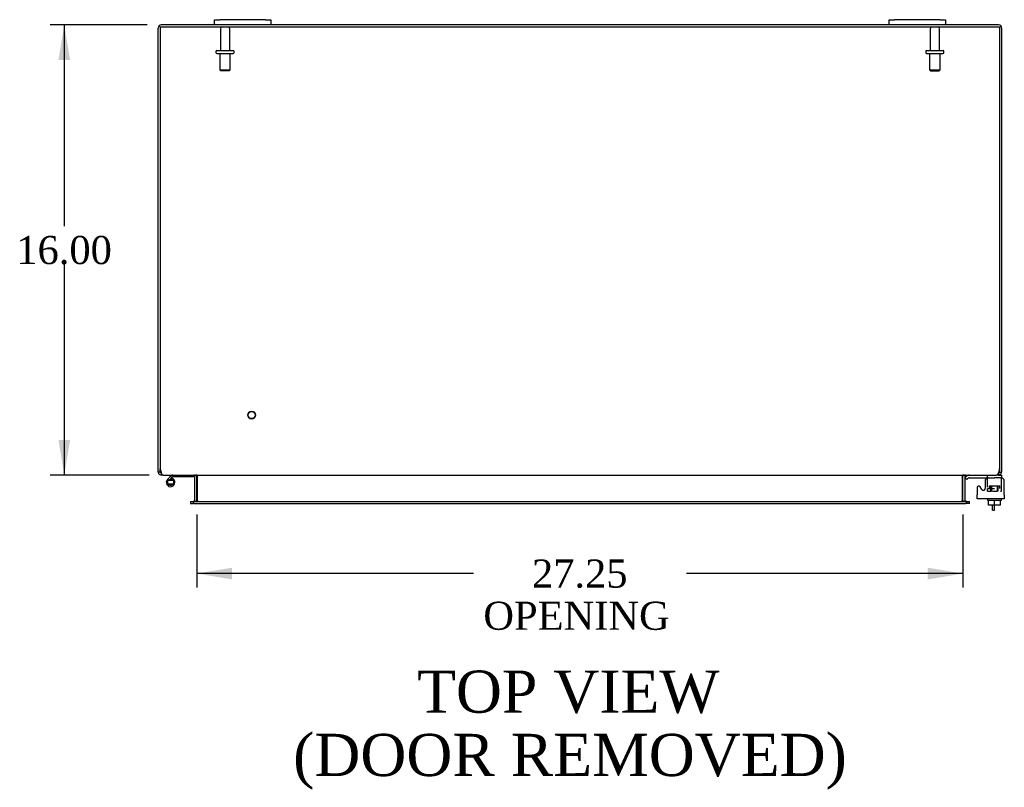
# Model space of a CAD drawing. Header units: inches. Extents: x 11 to 237, y 6 to 158.
# Tile 4 of 8: x 67 to 102, y 114 to 142. Entities that reach past the tile are written whole.
import ezdxf
from ezdxf.enums import TextEntityAlignment as Align

# ---------------------------------------------------------------- set-up
doc = ezdxf.new("R2010")
doc.units = ezdxf.units.IN
doc.header["$MEASUREMENT"] = 0
for name, color, linetype in [('COM40153-1', 7, 'CONTINUOUS'), ('COM42667', 7, 'CONTINUOUS'), ('COM42780', 7, 'CONTINUOUS'), ('COM48465', 7, 'CONTINUOUS'), ('COM48518', 7, 'CONTINUOUS'), ('DEFAULT', 7, 'CONTINUOUS'), ('FET07710', 7, 'CONTINUOUS'), ('HNG10620-32B', 7, 'CONTINUOUS'), ('HNG10620-32P', 7, 'CONTINUOUS'), ('SCC19011', 7, 'CONTINUOUS'), ('STD21878', 7, 'CONTINUOUS'), ('STD26094', 7, 'CONTINUOUS'), ('WAF25035', 7, 'CONTINUOUS')]:
    doc.layers.add(name, color=color, linetype=linetype)
doc.styles.add('SEACAD_TIMES_NEW_ROMAN', font='times.ttf')

# ---------------------------------------------------------------- blocks, each defined once
blk = doc.blocks.new('GDIMGGROUP18')
at = {"layer": 'DEFAULT', "linetype": 'Continuous'}
for points in [[(68.146, 140.077), (68.563, 140.077), (68.355, 141.327)], [(68.146, 126.577), (68.355, 125.327), (68.563, 126.577)]]:
    blk.add_hatch(color=136, dxfattribs=at).paths.add_polyline_path(points)
at = {"layer": 'DEFAULT', "color": 136, "linetype": 'Continuous'}
for p, q in [((71.306, 141.327), (67.855, 141.327)), ((68.355, 141.327), (68.355, 134.177)), ((68.355, 132.827), (68.355, 125.327)), ((71.375, 125.327), (67.855, 125.327))]:
    blk.add_line(p, q, dxfattribs=at)
at = {"layer": 'DEFAULT', "color": 136, "linetype": 'Continuous', "style": 'SEACAD_TIMES_NEW_ROMAN'}
blk.add_text('16.00', height=1, dxfattribs=at).set_placement((66.649, 133.827), align=Align.TOP_LEFT)
blk = doc.blocks.new('GDIMGGROUP19')
at = {"layer": 'DEFAULT', "linetype": 'Continuous'}
for points in [[(74.323, 121.618), (74.323, 122.035), (73.073, 121.827)], [(99.073, 121.618), (100.323, 121.827), (99.073, 122.035)]]:
    blk.add_hatch(color=136, dxfattribs=at).paths.add_polyline_path(points)
at = {"layer": 'DEFAULT', "color": 136, "linetype": 'Continuous'}
for p, q in [((73.073, 123.922), (73.073, 121.327)), ((100.323, 123.922), (100.323, 121.327)), ((82.912, 121.827), (73.073, 121.827)), ((100.323, 121.827), (90.484, 121.827))]:
    blk.add_line(p, q, dxfattribs=at)
at = {"layer": 'DEFAULT', "color": 136, "linetype": 'Continuous', "style": 'SEACAD_TIMES_NEW_ROMAN'}
for s, p in [('27.25', (84.992, 122.327)), ('OPENING ', (83.262, 120.827))]:
    blk.add_text(s, height=1, dxfattribs=at).set_placement(p, align=Align.TOP_LEFT)

msp = doc.modelspace()

# ---------------------------------------------------------------- linework, layer by layer
at = {"layer": 'COM40153-1', "color": 7}
for p, q in [((101.376, 124.077), (101.376, 124.255)), ((101.376, 124.077), (101.448, 124.077)), ((101.448, 124.077), (101.448, 124.255))]:
    msp.add_line(p, q, dxfattribs=at)
at = {"layer": 'COM42667', "color": 7}
for p, q in [((101.107, 125.107), (101.107, 124.847)), ((101.794, 124.624), (101.794, 125.107)), ((100.824, 124.88), (100.824, 124.624)), ((100.997, 124.815), (100.934, 124.912)), ((100.824, 124.481), (100.824, 124.624)), ((101.794, 124.481), (100.824, 124.481)), ((101.794, 124.624), (101.794, 124.481))]:
    msp.add_line(p, q, dxfattribs=at)
for centre, radius, start, end in [((101.232, 125.107), 0.125, 90, 180), ((101.669, 125.107), 0.125, 0, 90), ((100.884, 124.88), 0.06, 32.8455, 180), ((101.047, 124.847), 0.06, 212.8455, 0)]:
    msp.add_arc(centre, radius, start, end, dxfattribs=at)
at = {"layer": 'COM42780', "color": 7}
for p, q in [((100.395, 125.235), (100.445, 125.285)), ((100.395, 125.235), (100.462, 125.167)), ((100.462, 125.167), (100.512, 125.218)), ((100.546, 125.232), (101.445, 125.232)), ((100.58, 125.233), (100.58, 125.232)), ((100.58, 125.233), (100.64, 125.233)), ((100.64, 125.233), (100.64, 125.232)), ((100.64, 125.233), (100.668, 125.233)), ((100.668, 125.233), (100.668, 125.232)), ((100.668, 125.233), (100.83, 125.233)), ((100.781, 125.233), (100.781, 125.232)), ((100.83, 125.233), (100.83, 125.232)), ((101.195, 125.186), (101.195, 125.311)), ((101.695, 125.232), (101.445, 125.232)), ((101.59, 125.327), (101.695, 125.327)), ((101.695, 125.327), (101.695, 125.232)), ((101.695, 125.229), (101.695, 125.232)), ((101.695, 125.185), (101.695, 125.229)), ((101.695, 124.895), (101.695, 125.185)), ((101.195, 124.85), (101.445, 124.85)), ((101.195, 124.755), (101.195, 124.841)), ((101.195, 124.755), (101.338, 124.755)), ((101.25, 124.945), (101.64, 124.945)), ((101.25, 124.945), (101.25, 124.85)), ((101.32, 124.755), (101.32, 124.945)), ((101.338, 124.945), (101.338, 124.755)), ((101.376, 124.755), (101.445, 124.755)), ((101.448, 124.755), (101.551, 124.755)), ((101.551, 124.755), (101.551, 124.945)), ((101.57, 124.755), (101.57, 124.945)), ((101.64, 124.85), (101.64, 124.945)), ((101.654, 124.755), (101.695, 124.755)), ((101.695, 124.755), (101.695, 124.895))]:
    msp.add_line(p, q, dxfattribs=at)
for radius in [0.143, 0.048]:
    msp.add_arc((100.546, 125.184), radius, 90, 135, dxfattribs=at)
msp.add_ellipse((100.945, 124.227), major_axis=(0, 14.322), ratio=0.017455, start_param=-1.524085, end_param=-1.503851, dxfattribs=at)
msp.add_open_spline([(101.192, 125.224), (101.191, 125.226), (101.191, 125.227), (101.189, 125.231), (101.188, 125.232), (101.186, 125.232)], degree=3, knots=[0.6179659, 0.6179659, 0.6179659, 0.6179659, 0.75, 0.75, 1, 1, 1, 1], dxfattribs=at)
at = {"layer": 'COM48465', "color": 7}
for p, q in [((71.698, 125.553), (71.698, 141.219)), ((73.698, 141.327), (71.806, 141.327)), ((97.698, 141.327), (75.698, 141.327)), ((101.59, 141.327), (99.698, 141.327)), ((101.698, 141.219), (101.698, 125.553)), ((71.698, 125.435), (71.698, 125.553)), ((71.77, 125.435), (71.698, 125.435)), ((71.77, 125.435), (71.77, 125.553)), ((71.806, 125.399), (71.786, 125.405)), ((71.806, 125.399), (71.806, 125.327)), ((101.59, 125.399), (101.609, 125.405)), ((101.59, 125.399), (101.59, 125.327)), ((101.626, 125.553), (101.626, 125.435)), ((101.626, 125.435), (101.698, 125.435)), ((101.698, 125.553), (101.698, 125.435)), ((71.875, 125.327), (71.806, 125.327)), ((72.999, 125.301), (73.062, 125.319)), ((73.001, 124.422), (73.001, 125.291)), ((73.073, 124.422), (73.073, 125.291)), ((100.323, 124.422), (100.323, 125.291)), ((100.396, 125.301), (100.334, 125.319)), ((100.395, 125.291), (100.395, 124.422)), ((101.59, 125.327), (101.521, 125.327)), ((72.843, 124.386), (72.843, 124.314)), ((72.843, 124.386), (72.913, 124.386)), ((72.913, 124.386), (72.937, 124.386)), ((72.999, 124.41), (73.049, 124.392)), ((100.397, 124.41), (100.346, 124.392)), ((100.458, 124.386), (100.482, 124.386)), ((100.482, 124.386), (100.553, 124.386)), ((100.553, 124.314), (100.553, 124.386)), ((72.843, 124.314), (72.913, 124.314)), ((72.913, 124.314), (72.937, 124.314)), ((100.482, 124.314), (100.458, 124.314)), ((100.553, 124.314), (100.482, 124.314))]:
    msp.add_line(p, q, dxfattribs=at)
for centre, radius, start, end in [((71.806, 141.219), 0.108, 90, 180), ((101.59, 141.219), 0.108, 0, 90), ((71.806, 125.435), 0.108, 180, 237.3569), ((71.806, 125.435), 0.036, 180, 237.3569), ((101.59, 125.435), 0.036, 302.6431, 0), ((101.59, 125.435), 0.108, 302.6431, 0), ((71.806, 125.436), 0.109, 237.4482, 269.9087), ((72.965, 125.291), 0.036, 16.2206, 89.9999), ((72.965, 125.291), 0.036, 0, 16.2205), ((72.965, 125.291), 0.108, 0, 16.2205), ((100.431, 125.291), 0.108, 163.7795, 180), ((100.431, 125.291), 0.036, 163.7795, 180), ((100.431, 125.291), 0.036, 90.0001, 163.7794), ((101.59, 125.435), 0.108, 270, 302.6431), ((72.965, 124.422), 0.036, 270.0001, 340.2178), ((72.965, 124.422), 0.036, 340.2179, 0), ((72.965, 124.422), 0.108, 347.0013, 0), ((100.431, 124.422), 0.108, 180, 192.9987), ((100.431, 124.422), 0.036, 180, 199.7821), ((100.431, 124.422), 0.036, 199.7822, 269.9999)]:
    msp.add_arc(centre, radius, start, end, dxfattribs=at)
at = {"layer": 'COM48518', "color": 7}
for p, q in [((71.77, 141.255), (101.626, 141.255)), ((71.77, 141.255), (71.77, 125.553)), ((101.626, 141.255), (101.626, 125.553)), ((71.875, 125.327), (101.521, 125.327)), ((73.098, 125.301), (73.098, 125.291)), ((73.098, 124.422), (73.098, 125.291)), ((100.298, 125.291), (100.298, 125.301)), ((100.298, 125.291), (100.298, 124.422)), ((72.977, 124.386), (72.937, 124.386)), ((72.937, 124.386), (72.937, 124.314)), ((72.977, 124.386), (100.418, 124.386)), ((73.098, 124.422), (73.098, 124.41)), ((100.298, 124.41), (100.298, 124.422)), ((100.458, 124.386), (100.418, 124.386)), ((100.458, 124.314), (100.458, 124.386)), ((72.977, 124.314), (72.937, 124.314)), ((72.977, 124.314), (100.418, 124.314)), ((100.458, 124.314), (100.418, 124.314))]:
    msp.add_line(p, q, dxfattribs=at)
for centre, radius, start, end in [((72.02, 125.553), 0.25, 180, 208.1546), ((72.013, 125.48), 0.219, 191.9345, 218.5283), ((101.382, 125.48), 0.219, 321.4717, 348.0655), ((101.376, 125.553), 0.25, 331.8454, 0), ((71.879, 125.374), 0.0474, 219.5351, 265.4044), ((73.015, 125.184), 0.144, 54.8335, 86.5117), ((100.381, 125.184), 0.144, 93.4883, 125.1665), ((101.517, 125.374), 0.0474, 274.5956, 320.4649), ((73.005, 124.576), 0.19, 272.3178, 299.1088), ((100.39, 124.576), 0.19, 240.8912, 267.6822)]:
    msp.add_arc(centre, radius, start, end, dxfattribs=at)
at = {"layer": 'FET07710', "color": 7}
for p, q in [((73.698, 141.514), (73.885, 141.514)), ((73.698, 141.327), (73.698, 141.514)), ((75.51, 141.514), (73.885, 141.514)), ((75.51, 141.514), (75.698, 141.514)), ((75.698, 141.514), (75.698, 141.327)), ((97.698, 141.514), (97.885, 141.514)), ((97.698, 141.327), (97.698, 141.514)), ((99.51, 141.514), (97.885, 141.514)), ((99.51, 141.514), (99.698, 141.514)), ((99.698, 141.514), (99.698, 141.327)), ((73.885, 141.327), (73.698, 141.327)), ((75.51, 141.327), (73.885, 141.327)), ((75.698, 141.327), (75.51, 141.327)), ((97.885, 141.327), (97.698, 141.327)), ((99.51, 141.327), (97.885, 141.327)), ((99.698, 141.327), (99.51, 141.327))]:
    msp.add_line(p, q, dxfattribs=at)
at = {"layer": 'HNG10620-32B', "color": 7}
for p, q in [((72.137, 125.283), (72.028, 125.174)), ((72.179, 125.241), (72.093, 125.155)), ((72.154, 125.301), (72.137, 125.283)), ((72.137, 125.283), (72.179, 125.241)), ((72.182, 125.213), (72.164, 125.155)), ((72.197, 125.258), (72.179, 125.241)), ((72.953, 125.267), (72.217, 125.267)), ((72.953, 125.327), (72.953, 125.267))]:
    msp.add_line(p, q, dxfattribs=at)
for centre, radius, start, end in [((72.137, 125.066), 0.154, 135, 72.8181), ((72.217, 125.238), 0.089, 90, 135), ((72.217, 125.238), 0.029, 90, 135)]:
    msp.add_arc(centre, radius, start, end, dxfattribs=at)
at = {"layer": 'HNG10620-32P', "color": 7}
for p, q in [((72.022, 125.131), (72.022, 125.001)), ((72.252, 125.131), (72.022, 125.131)), ((72.252, 125.001), (72.252, 125.131)), ((72.252, 125.001), (72.022, 125.001))]:
    msp.add_line(p, q, dxfattribs=at)
for centre, start, end in [((72.141, 124.897), 90.9722, 117.1004), ((72.132, 124.897), 62.9012, 89.0261), ((72.141, 125.234), 242.9006, 269.0262), ((72.132, 125.234), 270.9722, 297.1006)]:
    msp.add_arc(centre, 0.262, start, end, dxfattribs=at)
at = {"layer": 'SCC19011', "color": 7}
for p, q in [((101.23, 124.255), (101.23, 124.436)), ((101.445, 124.255), (101.445, 124.436)), ((101.66, 124.255), (101.66, 124.436)), ((101.445, 124.255), (101.23, 124.255)), ((101.66, 124.255), (101.445, 124.255))]:
    msp.add_line(p, q, dxfattribs=at)
at = {"layer": 'STD21878', "color": 7}
for radius in [0.141, 0.125]:
    msp.add_circle((75.02, 127.459), radius, dxfattribs=at)
at = {"layer": 'STD26094', "color": 7}
for p, q in [((73.908, 141.195), (73.908, 140.418)), ((74.238, 140.418), (74.238, 141.195)), ((99.158, 141.195), (99.158, 140.418)), ((99.488, 140.418), (99.488, 141.195)), ((73.748, 140.388), (73.748, 140.348)), ((73.778, 140.418), (74.368, 140.418)), ((73.778, 140.318), (74.368, 140.318)), ((73.885, 140.318), (73.885, 139.73)), ((74.26, 139.73), (74.26, 140.318)), ((74.398, 140.348), (74.398, 140.388)), ((98.998, 140.388), (98.998, 140.348)), ((99.028, 140.418), (99.618, 140.418)), ((99.028, 140.318), (99.618, 140.318)), ((99.135, 140.318), (99.135, 139.73)), ((99.51, 139.73), (99.51, 140.318)), ((99.648, 140.348), (99.648, 140.388)), ((73.885, 139.73), (74.26, 139.73)), ((73.885, 139.73), (73.923, 139.693)), ((74.223, 139.693), (73.923, 139.693)), ((74.223, 139.693), (74.26, 139.73)), ((99.135, 139.73), (99.51, 139.73)), ((99.135, 139.73), (99.173, 139.693)), ((99.173, 139.693), (99.473, 139.693)), ((99.473, 139.693), (99.51, 139.73))]:
    msp.add_line(p, q, dxfattribs=at)
for centre, radius, start, end in [((73.968, 141.195), 0.06, 90, 180), ((74.178, 141.195), 0.06, 0, 90), ((99.218, 141.195), 0.06, 90, 180), ((99.428, 141.195), 0.06, 0, 90), ((73.778, 140.388), 0.03, 90, 180), ((73.778, 140.348), 0.03, 180, 270), ((74.368, 140.388), 0.03, 0, 90), ((74.368, 140.348), 0.03, 270, 0), ((99.028, 140.388), 0.03, 90, 180), ((99.028, 140.348), 0.03, 180, 270), ((99.618, 140.388), 0.03, 0, 90), ((99.618, 140.348), 0.03, 270, 0)]:
    msp.add_arc(centre, radius, start, end, dxfattribs=at)
at = {"layer": 'WAF25035', "color": 7}
for p, q in [((101.195, 124.481), (101.195, 124.436)), ((101.195, 124.436), (101.695, 124.436)), ((101.695, 124.436), (101.695, 124.481))]:
    msp.add_line(p, q, dxfattribs=at)

# ---------------------------------------------------------------- block references
at = {"layer": 'DEFAULT', "color": 7}
for name in ['GDIMGGROUP18', 'GDIMGGROUP19']:
    msp.add_blockref(name, (0, 0), dxfattribs=at)

# ---------------------------------------------------------------- texts
at = {"layer": 'DEFAULT', "color": 7, "style": 'SEACAD_TIMES_NEW_ROMAN'}
for s, p in [('TOP VIEW', (80.903, 118.38)), ('(DOOR REMOVED)', (76.496, 116.13))]:
    msp.add_text(s, height=1.5, dxfattribs=at).set_placement(p, align=Align.TOP_LEFT)

doc.saveas('drawing.dxf')
